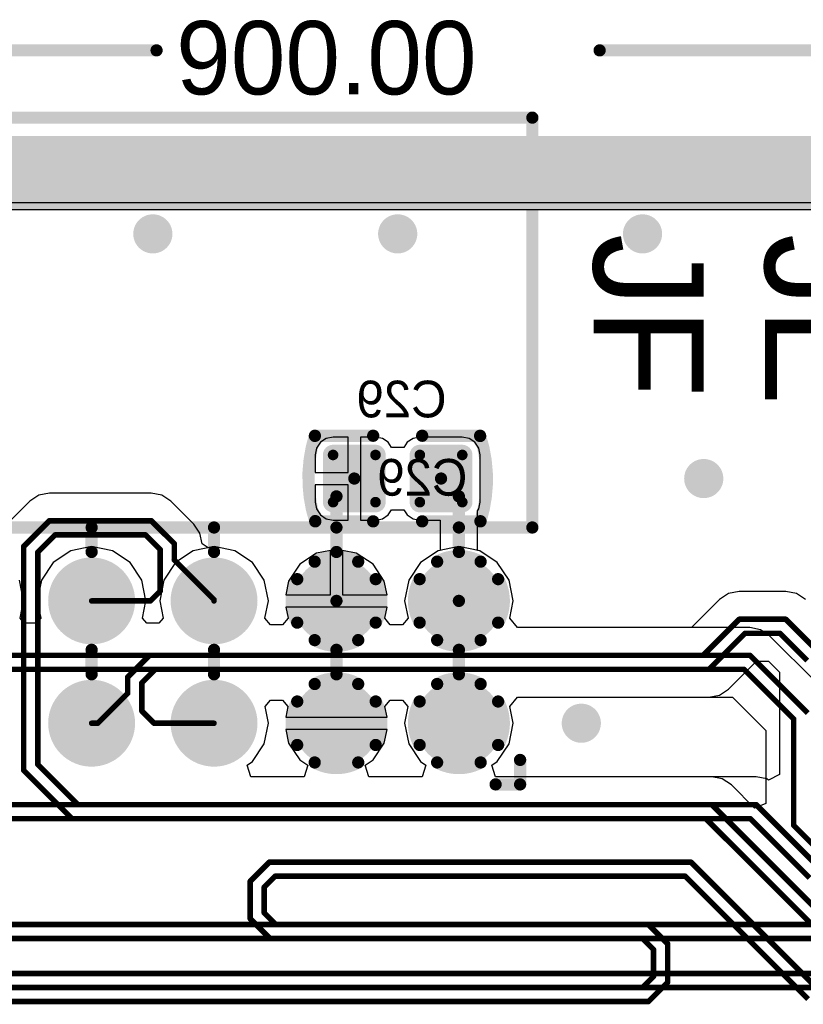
# Model space of a CAD drawing. Header units: millimetres. Extents: x 1.4 to 10.4, y 0 to 10.9.
# Tile 95 of 177: x 5.941 to 6.581, y 5.445 to 6.25. Entities that reach past the tile are written whole.
import ezdxf

# ---------------------------------------------------------------- set-up
doc = ezdxf.new("R2010")
doc.units = ezdxf.units.MM
doc.header["$MEASUREMENT"] = 0
for name, color, linetype in [('BottomLayer', 5, 'Continuous'), ('BottomOverlay', 54, 'Continuous'), ('BottomPaste', 16, 'Continuous'), ('BottomSolder', 6, 'Continuous'), ('DrillDrawing', 1, 'Continuous'), ('DrillGuide', 244, 'Continuous'), ('InternalPlane1', 76, 'Continuous'), ('InternalPlane2', 16, 'Continuous'), ('KeepOutLayer', 6, 'Continuous'), ('Mechanical1', 6, 'Continuous'), ('Mechanical2', 216, 'Continuous'), ('Mechanical32', 56, 'Continuous'), ('MultiLayer', 9, 'Continuous'), ('TopLayer', 1, 'Continuous'), ('TopOverlay', 2, 'Continuous'), ('TopSolder', 216, 'Continuous')]:
    doc.layers.add(name, color=color, linetype=linetype)

msp = doc.modelspace()

# ---------------------------------------------------------------- linework, layer by layer
at = {"layer": 'BottomLayer'}
for p, q in [((3.47582, 6.10059), (9.97559, 6.10059)), ((6.19165, 5.90779), (6.18691, 5.90462)), ((6.19724, 5.9089), (6.19165, 5.90779)), ((6.20957, 5.9089), (6.19724, 5.9089)), ((6.20957, 5.88), (6.20957, 5.9089)), ((6.23189, 5.9089), (6.21957, 5.9089)), ((6.21957, 5.9089), (6.21957, 5.875)), ((6.23748, 5.90779), (6.23189, 5.9089)), ((6.24222, 5.90462), (6.23748, 5.90779)), ((6.26252, 5.90779), (6.25778, 5.90462)), ((6.26811, 5.9089), (6.26252, 5.90779)), ((6.30276, 5.9089), (6.26811, 5.9089)), ((6.30835, 5.90779), (6.30276, 5.9089)), ((6.31309, 5.90462), (6.30835, 5.90779)), ((6.18374, 5.89988), (6.18263, 5.89429)), ((6.18691, 5.90462), (6.18374, 5.89988)), ((6.245, 5.90047), (6.24222, 5.90462)), ((6.255, 5.90047), (6.245, 5.90047)), ((6.25778, 5.90462), (6.255, 5.90047)), ((6.31626, 5.89988), (6.31309, 5.90462)), ((6.31737, 5.89429), (6.31626, 5.89988)), ((6.18263, 5.89429), (6.18263, 5.88)), ((6.31737, 5.85571), (6.31737, 5.89429)), ((6.18263, 5.88), (6.20957, 5.88)), ((6.20957, 5.87), (6.18263, 5.87)), ((6.18263, 5.87), (6.18263, 5.85571)), ((6.20957, 5.8411), (6.20957, 5.87)), ((6.21957, 5.875), (6.21957, 5.8411)), ((6.18263, 5.85571), (6.18374, 5.85012)), ((6.31626, 5.85012), (6.31737, 5.85571)), ((6.18374, 5.85012), (6.18691, 5.84538)), ((6.18691, 5.84538), (6.19165, 5.84221)), ((6.23748, 5.84221), (6.24222, 5.84538)), ((6.24222, 5.84538), (6.245, 5.84953)), ((6.245, 5.84953), (6.255, 5.84953)), ((6.255, 5.84953), (6.25778, 5.84538)), ((6.25778, 5.84538), (6.26252, 5.84221)), ((6.31529, 5.84868), (6.31626, 5.85012)), ((6.31529, 5.81631), (6.31529, 5.84868)), ((6.19165, 5.84221), (6.19724, 5.8411)), ((6.19724, 5.8411), (6.20957, 5.8411)), ((6.21957, 5.8411), (6.23189, 5.8411)), ((6.23189, 5.8411), (6.23748, 5.84221)), ((6.26252, 5.84221), (6.26811, 5.8411)), ((6.26811, 5.8411), (6.28471, 5.8411)), ((6.28471, 5.8411), (6.28471, 5.81631)), ((6, 5.81935), (5.98303, 5.81597)), ((6.01697, 5.81597), (6, 5.81935)), ((6.1, 5.81935), (6.08303, 5.81597)), ((6.11697, 5.81597), (6.1, 5.81935)), ((5.98303, 5.81597), (5.96864, 5.80636)), ((6.03136, 5.80636), (6.01697, 5.81597)), ((6.08303, 5.81597), (6.06864, 5.80636)), ((6.13136, 5.80636), (6.11697, 5.81597)), ((6.18381, 5.81409), (6.17008, 5.80492)), ((6.195, 5.81631), (6.18381, 5.81409)), ((6.195, 5.78), (6.195, 5.81631)), ((6.21619, 5.81409), (6.205, 5.81631)), ((6.205, 5.81631), (6.205, 5.78)), ((6.22992, 5.80492), (6.21619, 5.81409)), ((6.28303, 5.81597), (6.26864, 5.80636)), ((6.28471, 5.81631), (6.28303, 5.81597)), ((6.31697, 5.81597), (6.31529, 5.81631)), ((6.33136, 5.80636), (6.31697, 5.81597)), ((5.96864, 5.80636), (5.95903, 5.79197)), ((6.04097, 5.79197), (6.03136, 5.80636)), ((6.06864, 5.80636), (6.05903, 5.79197)), ((6.14097, 5.79197), (6.13136, 5.80636)), ((6.17008, 5.80492), (6.16091, 5.79119)), ((6.23909, 5.79119), (6.22992, 5.80492)), ((6.26864, 5.80636), (6.25903, 5.79197)), ((6.34097, 5.79197), (6.33136, 5.80636)), ((5.94435, 5.775), (5.94097, 5.79197)), ((5.95903, 5.79197), (5.95565, 5.775)), ((6.04435, 5.775), (6.04097, 5.79197)), ((6.05903, 5.79197), (6.05565, 5.775)), ((6.14435, 5.775), (6.14097, 5.79197)), ((6.16091, 5.79119), (6.15869, 5.78)), ((6.24131, 5.78), (6.23909, 5.79119)), ((6.25903, 5.79197), (6.25565, 5.775)), ((6.34435, 5.775), (6.34097, 5.79197)), ((6.15869, 5.78), (6.195, 5.78)), ((6.205, 5.78), (6.24131, 5.78)), ((6.52032, 5.78096), (6.51296, 5.77604)), ((6.529, 5.78269), (6.52032, 5.78096)), ((6.567, 5.78269), (6.529, 5.78269)), ((6.529, 5.78269), (6.529, 5.78269)), ((6.57568, 5.78096), (6.567, 5.78269)), ((6.567, 5.78269), (6.567, 5.78269)), ((6.58304, 5.77604), (6.57568, 5.78096)), ((5.94155, 5.76092), (5.94435, 5.775)), ((5.95565, 5.775), (5.95845, 5.76092)), ((6.04155, 5.76092), (6.04435, 5.775)), ((6.05565, 5.775), (6.05845, 5.76092)), ((6.14155, 5.76092), (6.14435, 5.775)), ((6.25565, 5.775), (6.25845, 5.76092)), ((6.34155, 5.76092), (6.34435, 5.775)), ((6.51296, 5.77604), (6.4901, 5.75319)), ((6.24131, 5.77), (6.15869, 5.77)), ((6.15869, 5.77), (6.16049, 5.76092)), ((6.23951, 5.76092), (6.24131, 5.77)), ((5.945, 5.75671), (5.94155, 5.76092)), ((5.955, 5.75671), (5.945, 5.75671)), ((5.95845, 5.76092), (5.955, 5.75671)), ((6.045, 5.75671), (6.04155, 5.76092)), ((6.055, 5.75671), (6.045, 5.75671)), ((6.05845, 5.76092), (6.055, 5.75671)), ((6.14602, 5.75547), (6.14155, 5.76092)), ((6.15602, 5.75547), (6.14602, 5.75547)), ((6.16049, 5.76092), (6.15602, 5.75547)), ((6.24398, 5.75547), (6.23951, 5.76092)), ((6.25398, 5.75547), (6.24398, 5.75547)), ((6.25845, 5.76092), (6.25398, 5.75547)), ((6.34789, 5.75319), (6.34155, 5.76092)), ((6.4901, 5.75319), (6.34789, 5.75319)), ((6.5203, 5.70296), (6.54316, 5.72581)), ((6.54316, 5.72581), (6.55284, 5.72581)), ((6.55284, 5.72581), (6.56181, 5.71684)), ((6.56181, 5.71684), (6.56181, 5.63314)), ((6.51294, 5.69804), (6.5203, 5.70296)), ((6.14165, 5.68858), (6.14602, 5.69391)), ((6.14602, 5.69391), (6.15602, 5.69391)), ((6.15602, 5.69391), (6.16039, 5.68858)), ((6.23961, 5.68858), (6.24398, 5.69391)), ((6.24398, 5.69391), (6.25398, 5.69391)), ((6.25398, 5.69391), (6.25835, 5.68858)), ((6.34165, 5.68858), (6.34799, 5.69631)), ((6.34799, 5.69631), (6.50426, 5.69631)), ((6.50426, 5.69631), (6.51294, 5.69804)), ((6.50426, 5.69631), (6.50426, 5.69631)), ((6.14435, 5.675), (6.14165, 5.68858)), ((6.16039, 5.68858), (6.15869, 5.68)), ((6.24131, 5.68), (6.23961, 5.68858)), ((6.25835, 5.68858), (6.25565, 5.675)), ((6.34435, 5.675), (6.34165, 5.68858)), ((6.14097, 5.65803), (6.14435, 5.675)), ((6.15869, 5.68), (6.24131, 5.68)), ((6.25565, 5.675), (6.25903, 5.65803)), ((6.34097, 5.65803), (6.34435, 5.675)), ((6.24131, 5.67), (6.15869, 5.67)), ((6.15869, 5.67), (6.16091, 5.65881)), ((6.23909, 5.65881), (6.24131, 5.67)), ((6.13136, 5.64364), (6.14097, 5.65803)), ((6.16091, 5.65881), (6.17008, 5.64508)), ((6.22992, 5.64508), (6.23909, 5.65881)), ((6.25903, 5.65803), (6.26864, 5.64364)), ((6.33136, 5.64364), (6.34097, 5.65803)), ((6.12704, 5.64076), (6.13136, 5.64364)), ((6.17008, 5.64508), (6.17656, 5.64076)), ((6.22344, 5.64076), (6.22992, 5.64508)), ((6.26864, 5.64364), (6.27296, 5.64076)), ((6.32704, 5.64076), (6.33136, 5.64364)), ((6.12994, 5.63119), (6.12704, 5.64076)), ((6.17656, 5.64076), (6.17366, 5.63119)), ((6.22634, 5.63119), (6.22344, 5.64076)), ((6.27296, 5.64076), (6.27006, 5.63119)), ((6.32994, 5.63119), (6.32704, 5.64076)), ((6.17366, 5.63119), (6.12994, 5.63119)), ((6.27006, 5.63119), (6.22634, 5.63119)), ((6.54276, 5.63119), (6.32994, 5.63119)), ((6.55144, 5.62946), (6.54276, 5.63119)), ((6.54276, 5.63119), (6.54276, 5.63119)), ((6.55299, 5.62842), (6.55144, 5.62946)), ((6.56181, 5.63314), (6.55299, 5.62842))]:
    msp.add_line(p, q, dxfattribs=at)
for points, const_width in [([(6.044, 6.075, 1), (6.056, 6.075, 1)], 0.012), ([(6.244, 6.075, 1), (6.256, 6.075, 1)], 0.012), ([(6.444, 6.075, 1), (6.456, 6.075, 1)], 0.012), ([(6.19508, 5.89429, 1), (6.19941, 5.89429, 1)], 0.00433), ([(6.22972, 5.89429, 1), (6.23405, 5.89429, 1)], 0.00433), ([(6.26594, 5.89429, 1), (6.27028, 5.89429, 1)], 0.00433), ([(6.30059, 5.89429, 1), (6.30492, 5.89429, 1)], 0.00433), ([(6.494, 5.875, 1), (6.506, 5.875, 1)], 0.012), ([(6.21207, 5.875, 1), (6.21707, 5.875, 1)], 0.005), ([(6.28293, 5.875, 1), (6.28793, 5.875, 1)], 0.005), ([(6.19508, 5.85571, 1), (6.19941, 5.85571, 1)], 0.00433), ([(6.1975, 5.86043, 1), (6.2025, 5.86043, 1)], 0.005), ([(6.1975, 5.86043, 1), (6.2025, 5.86043, 1)], 0.005), ([(6.22972, 5.85571, 1), (6.23405, 5.85571, 1)], 0.00433), ([(6.26594, 5.85571, 1), (6.27028, 5.85571, 1)], 0.00433), ([(6.2975, 5.86043, 1), (6.3025, 5.86043, 1)], 0.005), ([(6.2975, 5.86043, 1), (6.3025, 5.86043, 1)], 0.005), ([(6.30059, 5.85571, 1), (6.30492, 5.85571, 1)], 0.00433), ([(5.98425, 5.775, 1), (6.01575, 5.775, 1)], 0.0315), ([(6.08425, 5.775, 1), (6.11575, 5.775, 1)], 0.0315), ([(6.18425, 5.775, 1), (6.21575, 5.775, 1)], 0.0315), ([(6.28425, 5.775, 1), (6.31575, 5.775, 1)], 0.0315), ([(6.1975, 5.775, 1), (6.2025, 5.775, 1)], 0.005), ([(6.2975, 5.775, 1), (6.3025, 5.775, 1)], 0.005), ([(6.52787, 5.76, 1), (6.53012, 5.76, 1)], 0.00225), ([(6.52787, 5.76, 1), (6.53012, 5.76, 1)], 0.00225), ([(6.56588, 5.76, 1), (6.56813, 5.76, 1)], 0.00225), ([(6.56588, 5.76, 1), (6.56813, 5.76, 1)], 0.00225), ([(6.53264, 5.7485, 1), (6.53489, 5.7485, 1)], 0.00225), ([(6.53264, 5.7485, 1), (6.53489, 5.7485, 1)], 0.00225), ([(6.56111, 5.7485, 1), (6.56336, 5.7485, 1)], 0.00225), ([(6.56111, 5.7485, 1), (6.56336, 5.7485, 1)], 0.00225), ([(6.49838, 5.7305, 1), (6.50063, 5.7305, 1)], 0.00225), ([(6.49838, 5.7305, 1), (6.50063, 5.7305, 1)], 0.00225), ([(6.50314, 5.719, 1), (6.50539, 5.719, 1)], 0.00225), ([(6.50314, 5.719, 1), (6.50539, 5.719, 1)], 0.00225), ([(5.98425, 5.675, 1), (6.01575, 5.675, 1)], 0.0315), ([(6.08425, 5.675, 1), (6.11575, 5.675, 1)], 0.0315), ([(6.18425, 5.675, 1), (6.21575, 5.675, 1)], 0.0315), ([(6.28425, 5.675, 1), (6.31575, 5.675, 1)], 0.0315), ([(6.394, 5.675, 1), (6.406, 5.675, 1)], 0.012), ([(6.54164, 5.6085, 1), (6.54389, 5.6085, 1)], 0.00225), ([(6.54164, 5.6085, 1), (6.54389, 5.6085, 1)], 0.00225), ([(6.53688, 5.597, 1), (6.53913, 5.597, 1)], 0.00225), ([(6.53688, 5.597, 1), (6.53913, 5.597, 1)], 0.00225)]:
    msp.add_lwpolyline(points, format="xyb", close=True, dxfattribs=dict(at, const_width=const_width))
for points, const_width in [([(6.2, 5.86043), (6.21457, 5.875)], 0.01), ([(6.28543, 5.875), (6.3, 5.86043)], 0.01), ([(6.2, 5.775), (6.2, 5.86043)], 0.01), ([(6.3, 5.775), (6.3, 5.86043)], 0.01), ([(6.4995, 5.7305), (6.529, 5.76)], 0.0045), ([(6.529, 5.76), (6.567, 5.76)], 0.0045), ([(6.567, 5.76), (6.596, 5.731)], 0.0045), ([(6.50426, 5.719), (6.53376, 5.7485)], 0.0045), ([(6.53376, 5.7485), (6.56224, 5.7485)], 0.0045), ([(6.56224, 5.7485), (6.5845, 5.72624)], 0.0045), ([(5.84824, 5.7305), (6.4995, 5.7305)], 0.0045), ([(5.853, 5.719), (6.50426, 5.719)], 0.0045), ([(5.8815, 5.6085), (6.54276, 5.6085)], 0.0045), ([(6.54276, 5.6085), (6.59126, 5.56)], 0.0045), ([(5.88626, 5.597), (6.538, 5.597)], 0.0045), ([(6.538, 5.597), (6.5865, 5.5485)], 0.0045), ([(5.38376, 5.5105), (6.85076, 5.5105)], 0.0045), ([(5.379, 5.499), (6.846, 5.499)], 0.0045), ([(5.22176, 5.4705), (6.8195, 5.4705)], 0.0045), ([(5.217, 5.459), (6.81474, 5.459)], 0.0045)]:
    msp.add_lwpolyline(points, dxfattribs=dict(at, const_width=const_width))
for points in [[(6.23622, 5.89429), (6.19291, 5.89429), (6.23622, 5.85571), (6.19291, 5.85571)], [(6.23189, 5.89862), (6.19724, 5.89862), (6.23189, 5.85138), (6.19724, 5.85138)], [(6.30709, 5.89429), (6.26378, 5.89429), (6.30709, 5.85571), (6.26378, 5.85571)], [(6.30276, 5.89862), (6.26811, 5.89862), (6.30276, 5.85138), (6.26811, 5.85138)]]:
    msp.add_solid(points, dxfattribs=at)
at = {"layer": 'BottomOverlay', "const_width": 0.01}
for points in [[(6.18267, 5.84024, -0.154963), (6.18239, 5.90985)], [(6.31733, 5.90976, -0.154963), (6.3176, 5.84015)]]:
    msp.add_lwpolyline(points, format="xyb", dxfattribs=at)
for points in [[(6.18239, 5.91), (6.23, 5.91)], [(6.27, 5.91), (6.31733, 5.91)], [(6.18267, 5.84), (6.23, 5.84)], [(6.27, 5.84), (6.3176, 5.84)]]:
    msp.add_lwpolyline(points, dxfattribs=at)
at = {"layer": 'BottomOverlay', "const_width": 0.005}
for points in [[(6.17989, 5.91, 1), (6.18489, 5.91, 1)], [(6.17989, 5.90985, 1), (6.18489, 5.90985, 1)], [(6.2275, 5.91, 1), (6.2325, 5.91, 1)], [(6.2675, 5.91, 1), (6.2725, 5.91, 1)], [(6.31483, 5.91, 1), (6.31983, 5.91, 1)], [(6.31483, 5.90976, 1), (6.31983, 5.90976, 1)], [(6.18017, 5.84024, 1), (6.18517, 5.84024, 1)], [(6.18017, 5.84, 1), (6.18517, 5.84, 1)], [(6.2275, 5.84, 1), (6.2325, 5.84, 1)], [(6.2675, 5.84, 1), (6.2725, 5.84, 1)], [(6.3151, 5.84015, 1), (6.3201, 5.84015, 1)], [(6.3151, 5.84, 1), (6.3201, 5.84, 1)]]:
    msp.add_lwpolyline(points, format="xyb", close=True, dxfattribs=at)
at = {"layer": 'BottomPaste', "const_width": 0.00433}
for points in [[(6.19508, 5.89429, 1), (6.19941, 5.89429, 1)], [(6.22972, 5.89429, 1), (6.23405, 5.89429, 1)], [(6.26594, 5.89429, 1), (6.27028, 5.89429, 1)], [(6.30059, 5.89429, 1), (6.30492, 5.89429, 1)], [(6.19508, 5.85571, 1), (6.19941, 5.85571, 1)], [(6.22972, 5.85571, 1), (6.23405, 5.85571, 1)], [(6.26594, 5.85571, 1), (6.27028, 5.85571, 1)], [(6.30059, 5.85571, 1), (6.30492, 5.85571, 1)]]:
    msp.add_lwpolyline(points, format="xyb", close=True, dxfattribs=at)
at = {"layer": 'BottomPaste'}
for points in [[(6.23622, 5.89429), (6.19291, 5.89429), (6.23622, 5.85571), (6.19291, 5.85571)], [(6.23189, 5.89862), (6.19724, 5.89862), (6.23189, 5.85138), (6.19724, 5.85138)], [(6.30709, 5.89429), (6.26378, 5.89429), (6.30709, 5.85571), (6.26378, 5.85571)], [(6.30276, 5.89862), (6.26811, 5.89862), (6.30276, 5.85138), (6.26811, 5.85138)]]:
    msp.add_solid(points, dxfattribs=at)
at = {"layer": 'BottomSolder'}
for points, const_width in [([(6.19308, 5.89429, 1), (6.20141, 5.89429, 1)], 0.00833), ([(6.22772, 5.89429, 1), (6.23605, 5.89429, 1)], 0.00833), ([(6.26394, 5.89429, 1), (6.27228, 5.89429, 1)], 0.00833), ([(6.29859, 5.89429, 1), (6.30692, 5.89429, 1)], 0.00833), ([(6.19308, 5.85571, 1), (6.20141, 5.85571, 1)], 0.00833), ([(6.22772, 5.85571, 1), (6.23605, 5.85571, 1)], 0.00833), ([(6.26394, 5.85571, 1), (6.27228, 5.85571, 1)], 0.00833), ([(6.29859, 5.85571, 1), (6.30692, 5.85571, 1)], 0.00833), ([(5.98225, 5.775, 1), (6.01775, 5.775, 1)], 0.0355), ([(6.08225, 5.775, 1), (6.11775, 5.775, 1)], 0.0355), ([(6.18225, 5.775, 1), (6.21775, 5.775, 1)], 0.0355), ([(6.28225, 5.775, 1), (6.31775, 5.775, 1)], 0.0355), ([(5.98225, 5.675, 1), (6.01775, 5.675, 1)], 0.0355), ([(6.08225, 5.675, 1), (6.11775, 5.675, 1)], 0.0355), ([(6.18225, 5.675, 1), (6.21775, 5.675, 1)], 0.0355), ([(6.28225, 5.675, 1), (6.31775, 5.675, 1)], 0.0355)]:
    msp.add_lwpolyline(points, format="xyb", close=True, dxfattribs=dict(at, const_width=const_width))
for points in [[(6.23189, 5.90262), (6.19724, 5.90262), (6.23189, 5.84738), (6.19724, 5.84738)], [(6.30276, 5.90262), (6.26811, 5.90262), (6.30276, 5.84738), (6.26811, 5.84738)], [(6.24022, 5.89429), (6.18891, 5.89429), (6.24022, 5.85571), (6.18891, 5.85571)], [(6.31109, 5.89429), (6.25978, 5.89429), (6.31109, 5.85571), (6.25978, 5.85571)]]:
    msp.add_solid(points, dxfattribs=at)
at = {"layer": 'DrillDrawing', "const_width": 0.006}
for points in [[(6.047, 6.075, 1), (6.053, 6.075, 1)], [(6.247, 6.075, 1), (6.253, 6.075, 1)], [(6.447, 6.075, 1), (6.453, 6.075, 1)], [(6.497, 5.875, 1), (6.503, 5.875, 1)], [(6.397, 5.675, 1), (6.403, 5.675, 1)]]:
    msp.add_lwpolyline(points, format="xyb", close=True, dxfattribs=at)
at = {"layer": 'DrillGuide', "const_width": 0.006}
for points in [[(6.047, 6.075, 1), (6.053, 6.075, 1)], [(6.247, 6.075, 1), (6.253, 6.075, 1)], [(6.447, 6.075, 1), (6.453, 6.075, 1)], [(6.497, 5.875, 1), (6.503, 5.875, 1)], [(6.397, 5.675, 1), (6.403, 5.675, 1)]]:
    msp.add_lwpolyline(points, format="xyb", close=True, dxfattribs=at)
at = {"layer": 'InternalPlane1'}
msp.add_line((3.4751, 6.09491), (9.96991, 6.09491), dxfattribs=at)
at = {"layer": 'InternalPlane1', "const_width": 0.06}
msp.add_lwpolyline([(3, 6.125), (10, 6.125)], dxfattribs=at)
at = {"layer": 'InternalPlane1', "const_width": 0.01}
for points in [[(6.18223, 5.80706, -0.258618), (6.21777, 5.80706)], [(6.16794, 5.75723, -0.258618), (6.16794, 5.79277)], [(6.23206, 5.79277, -0.258618), (6.23206, 5.75723)], [(6.21777, 5.74294, -0.258618), (6.18223, 5.74294)], [(6.18223, 5.70706, -0.258618), (6.21777, 5.70706)], [(6.16794, 5.65723, -0.258618), (6.16794, 5.69277)], [(6.23206, 5.69277, -0.258618), (6.23206, 5.65723)], [(6.21777, 5.64294, -0.258618), (6.18223, 5.64294)]]:
    msp.add_lwpolyline(points, format="xyb", dxfattribs=at)
at = {"layer": 'InternalPlane1'}
for points, const_width in [([(6.17973, 5.80706, 1), (6.18473, 5.80706, 1)], 0.005), ([(6.21527, 5.80706, 1), (6.22027, 5.80706, 1)], 0.005), ([(5.98417, 5.775, 1), (6.01583, 5.775, 1)], 0.03165), ([(6.08417, 5.775, 1), (6.11583, 5.775, 1)], 0.03165), ([(6.28417, 5.775, 1), (6.31583, 5.775, 1)], 0.03165), ([(6.16544, 5.79277, 1), (6.17044, 5.79277, 1)], 0.005), ([(6.22956, 5.79277, 1), (6.23456, 5.79277, 1)], 0.005), ([(6.16544, 5.75723, 1), (6.17044, 5.75723, 1)], 0.005), ([(6.22956, 5.75723, 1), (6.23456, 5.75723, 1)], 0.005), ([(6.17973, 5.74294, 1), (6.18473, 5.74294, 1)], 0.005), ([(6.21527, 5.74294, 1), (6.22027, 5.74294, 1)], 0.005), ([(5.98417, 5.675, 1), (6.01583, 5.675, 1)], 0.03165), ([(6.08417, 5.675, 1), (6.11583, 5.675, 1)], 0.03165), ([(6.17973, 5.70706, 1), (6.18473, 5.70706, 1)], 0.005), ([(6.21527, 5.70706, 1), (6.22027, 5.70706, 1)], 0.005), ([(6.28417, 5.675, 1), (6.31583, 5.675, 1)], 0.03165), ([(6.16544, 5.69277, 1), (6.17044, 5.69277, 1)], 0.005), ([(6.22956, 5.69277, 1), (6.23456, 5.69277, 1)], 0.005), ([(6.16544, 5.65723, 1), (6.17044, 5.65723, 1)], 0.005), ([(6.22956, 5.65723, 1), (6.23456, 5.65723, 1)], 0.005), ([(6.17973, 5.64294, 1), (6.18473, 5.64294, 1)], 0.005), ([(6.21527, 5.64294, 1), (6.22027, 5.64294, 1)], 0.005)]:
    msp.add_lwpolyline(points, format="xyb", close=True, dxfattribs=dict(at, const_width=const_width))
at = {"layer": 'InternalPlane2'}
msp.add_line((3.4751, 6.09491), (9.96991, 6.09491), dxfattribs=at)
at = {"layer": 'InternalPlane2', "const_width": 0.06}
msp.add_lwpolyline([(3, 6.125), (10, 6.125)], dxfattribs=at)
at = {"layer": 'InternalPlane2'}
for points, const_width in [([(6.042, 6.075, 1), (6.058, 6.075, 1)], 0.016), ([(6.242, 6.075, 1), (6.258, 6.075, 1)], 0.016), ([(6.442, 6.075, 1), (6.458, 6.075, 1)], 0.016), ([(6.492, 5.875, 1), (6.508, 5.875, 1)], 0.016), ([(6.27973, 5.80706, 1), (6.28473, 5.80706, 1)], 0.005), ([(6.31527, 5.80706, 1), (6.32027, 5.80706, 1)], 0.005), ([(5.98417, 5.775, 1), (6.01583, 5.775, 1)], 0.03165), ([(6.08417, 5.775, 1), (6.11583, 5.775, 1)], 0.03165), ([(6.18417, 5.775, 1), (6.21583, 5.775, 1)], 0.03165), ([(6.26544, 5.79277, 1), (6.27044, 5.79277, 1)], 0.005), ([(6.32956, 5.79277, 1), (6.33456, 5.79277, 1)], 0.005), ([(6.26544, 5.75723, 1), (6.27044, 5.75723, 1)], 0.005), ([(6.32956, 5.75723, 1), (6.33456, 5.75723, 1)], 0.005), ([(6.27973, 5.74294, 1), (6.28473, 5.74294, 1)], 0.005), ([(6.31527, 5.74294, 1), (6.32027, 5.74294, 1)], 0.005), ([(5.98417, 5.675, 1), (6.01583, 5.675, 1)], 0.03165), ([(6.08417, 5.675, 1), (6.11583, 5.675, 1)], 0.03165), ([(6.18417, 5.675, 1), (6.21583, 5.675, 1)], 0.03165), ([(6.27973, 5.70706, 1), (6.28473, 5.70706, 1)], 0.005), ([(6.31527, 5.70706, 1), (6.32027, 5.70706, 1)], 0.005), ([(6.26544, 5.69277, 1), (6.27044, 5.69277, 1)], 0.005), ([(6.32956, 5.69277, 1), (6.33456, 5.69277, 1)], 0.005), ([(6.392, 5.675, 1), (6.408, 5.675, 1)], 0.016), ([(6.26544, 5.65723, 1), (6.27044, 5.65723, 1)], 0.005), ([(6.32956, 5.65723, 1), (6.33456, 5.65723, 1)], 0.005), ([(6.27973, 5.64294, 1), (6.28473, 5.64294, 1)], 0.005), ([(6.31527, 5.64294, 1), (6.32027, 5.64294, 1)], 0.005)]:
    msp.add_lwpolyline(points, format="xyb", close=True, dxfattribs=dict(at, const_width=const_width))
at = {"layer": 'InternalPlane2', "const_width": 0.01}
for points in [[(6.28223, 5.80706, -0.258618), (6.31777, 5.80706)], [(6.26794, 5.75723, -0.258618), (6.26794, 5.79277)], [(6.33206, 5.79277, -0.258618), (6.33206, 5.75723)], [(6.31777, 5.74294, -0.258618), (6.28223, 5.74294)], [(6.28223, 5.70706, -0.258618), (6.31777, 5.70706)], [(6.26794, 5.65723, -0.258618), (6.26794, 5.69277)], [(6.33206, 5.69277, -0.258618), (6.33206, 5.65723)], [(6.31777, 5.64294, -0.258618), (6.28223, 5.64294)]]:
    msp.add_lwpolyline(points, format="xyb", dxfattribs=at)
at = {"layer": 'KeepOutLayer', "const_width": 0.00787}
msp.add_lwpolyline([(3, 6.125), (10, 6.125)], dxfattribs=at)
at = {"layer": 'Mechanical1', "const_width": 0.00819}
msp.add_lwpolyline([(3, 6.125), (10, 6.125)], dxfattribs=at)
at = {"layer": 'Mechanical2'}
for points, const_width in [([(5.8, 6.225), (6.05305, 6.225)], 0.01), ([(6.41495, 6.225), (6.7, 6.225)], 0.01), ([(3, 6.125), (10, 6.125)], 0.00819)]:
    msp.add_lwpolyline(points, dxfattribs=dict(at, const_width=const_width))
at = {"layer": 'Mechanical2', "const_width": 0.005}
for points in [[(6.05055, 6.225, 1), (6.05555, 6.225, 1)], [(6.41245, 6.225, 1), (6.41745, 6.225, 1)]]:
    msp.add_lwpolyline(points, format="xyb", close=True, dxfattribs=at)
at = {"layer": 'MultiLayer', "const_width": 0.012}
for points in [[(6.044, 6.075, 1), (6.056, 6.075, 1)], [(6.244, 6.075, 1), (6.256, 6.075, 1)], [(6.444, 6.075, 1), (6.456, 6.075, 1)], [(6.494, 5.875, 1), (6.506, 5.875, 1)], [(6.394, 5.675, 1), (6.406, 5.675, 1)]]:
    msp.add_lwpolyline(points, format="xyb", close=True, dxfattribs=at)
at = {"layer": 'TopLayer'}
for p, q in [((3.47582, 6.10059), (9.807, 6.10059)), ((5.95682, 5.86146), (5.94946, 5.85654)), ((5.9655, 5.86319), (5.95682, 5.86146)), ((6.04876, 5.86319), (5.9655, 5.86319)), ((5.9655, 5.86319), (5.9655, 5.86319)), ((6.05744, 5.86146), (6.04876, 5.86319)), ((6.04876, 5.86319), (6.04876, 5.86319)), ((6.0648, 5.85654), (6.05744, 5.86146)), ((5.94946, 5.85654), (5.92846, 5.83554)), ((5.94946, 5.85654), (5.94946, 5.85654)), ((6.08354, 5.83781), (6.0648, 5.85654)), ((6.08354, 5.8378), (6.08354, 5.83781)), ((6.08846, 5.83044), (6.08354, 5.8378)), ((6.09019, 5.82176), (6.08846, 5.83044)), ((6.09522, 5.8184), (6.09019, 5.82176)), ((6.09019, 5.82176), (6.09019, 5.82176)), ((6.09019, 5.82176), (6.09019, 5.82176)), ((6.09019, 5.82176), (6.09019, 5.82176)), ((6.09019, 5.82176), (6.09019, 5.82176)), ((6.09019, 5.82176), (6.09019, 5.82176)), ((6.09019, 5.82176), (6.09019, 5.82176)), ((6.09019, 5.82176), (6.09019, 5.82176)), ((6.09019, 5.82176), (6.09019, 5.82176)), ((6.1, 5.81935), (6.09522, 5.8184)), ((6.11697, 5.81597), (6.1, 5.81935)), ((6.3, 5.81935), (6.28303, 5.81597)), ((6.31697, 5.81597), (6.3, 5.81935)), ((6.13136, 5.80636), (6.11697, 5.81597)), ((6.18381, 5.81409), (6.17008, 5.80492)), ((6.195, 5.81631), (6.18381, 5.81409)), ((6.195, 5.78), (6.195, 5.81631)), ((6.21619, 5.81409), (6.205, 5.81631)), ((6.205, 5.81631), (6.205, 5.78)), ((6.22992, 5.80492), (6.21619, 5.81409)), ((6.28303, 5.81597), (6.26864, 5.80636)), ((6.33136, 5.80636), (6.31697, 5.81597)), ((6.14097, 5.79197), (6.13136, 5.80636)), ((6.17008, 5.80492), (6.16091, 5.79119)), ((6.23909, 5.79119), (6.22992, 5.80492)), ((6.26864, 5.80636), (6.25903, 5.79197)), ((6.34097, 5.79197), (6.33136, 5.80636)), ((6.14435, 5.775), (6.14097, 5.79197)), ((6.16091, 5.79119), (6.15869, 5.78)), ((6.24131, 5.78), (6.23909, 5.79119)), ((6.25903, 5.79197), (6.25565, 5.775)), ((6.34435, 5.775), (6.34097, 5.79197)), ((6.15869, 5.78), (6.195, 5.78)), ((6.205, 5.78), (6.24131, 5.78)), ((6.14155, 5.76092), (6.14435, 5.775)), ((6.25565, 5.775), (6.25845, 5.76092)), ((6.34155, 5.76092), (6.34435, 5.775)), ((6.24131, 5.77), (6.15869, 5.77)), ((6.15869, 5.77), (6.16049, 5.76092)), ((6.23951, 5.76092), (6.24131, 5.77)), ((6.14602, 5.75547), (6.14155, 5.76092)), ((6.15602, 5.75547), (6.14602, 5.75547)), ((6.16049, 5.76092), (6.15602, 5.75547)), ((6.24398, 5.75547), (6.23951, 5.76092)), ((6.25398, 5.75547), (6.24398, 5.75547)), ((6.25845, 5.76092), (6.25398, 5.75547)), ((6.34789, 5.75319), (6.34155, 5.76092)), ((6.53776, 5.75319), (6.34789, 5.75319)), ((6.54644, 5.75146), (6.53776, 5.75319)), ((6.53776, 5.75319), (6.53776, 5.75319)), ((6.5538, 5.74654), (6.54644, 5.75146)), ((6.59208, 5.70827), (6.5538, 5.74654)), ((6.14165, 5.68858), (6.14602, 5.69391)), ((6.14602, 5.69391), (6.15602, 5.69391)), ((6.15602, 5.69391), (6.16039, 5.68858)), ((6.23961, 5.68858), (6.24398, 5.69391)), ((6.24398, 5.69391), (6.25398, 5.69391)), ((6.25398, 5.69391), (6.25835, 5.68858)), ((6.34165, 5.68858), (6.34799, 5.69631)), ((6.34799, 5.69631), (6.5236, 5.69631)), ((6.5236, 5.69631), (6.55081, 5.6691)), ((6.14435, 5.675), (6.14165, 5.68858)), ((6.16039, 5.68858), (6.15869, 5.68)), ((6.24131, 5.68), (6.23961, 5.68858)), ((6.25835, 5.68858), (6.25565, 5.675)), ((6.34435, 5.675), (6.34165, 5.68858)), ((6.14097, 5.65803), (6.14435, 5.675)), ((6.15869, 5.68), (6.24131, 5.68)), ((6.25565, 5.675), (6.25903, 5.65803)), ((6.34097, 5.65803), (6.34435, 5.675)), ((6.24131, 5.67), (6.15869, 5.67)), ((6.15869, 5.67), (6.16091, 5.65881)), ((6.23909, 5.65881), (6.24131, 5.67)), ((6.55081, 5.6691), (6.55081, 5.60933)), ((6.13136, 5.64364), (6.14097, 5.65803)), ((6.16091, 5.65881), (6.17008, 5.64508)), ((6.22992, 5.64508), (6.23909, 5.65881)), ((6.25903, 5.65803), (6.26864, 5.64364)), ((6.33136, 5.64364), (6.34097, 5.65803)), ((6.12704, 5.64076), (6.13136, 5.64364)), ((6.17008, 5.64508), (6.17656, 5.64076)), ((6.22344, 5.64076), (6.22992, 5.64508)), ((6.26864, 5.64364), (6.27296, 5.64076)), ((6.32704, 5.64076), (6.33136, 5.64364)), ((6.12994, 5.63119), (6.12704, 5.64076)), ((6.17656, 5.64076), (6.17366, 5.63119)), ((6.22634, 5.63119), (6.22344, 5.64076)), ((6.27296, 5.64076), (6.27006, 5.63119)), ((6.32994, 5.63119), (6.32704, 5.64076)), ((6.17366, 5.63119), (6.12994, 5.63119)), ((6.27006, 5.63119), (6.22634, 5.63119)), ((6.5065, 5.63119), (6.32994, 5.63119)), ((6.51518, 5.62946), (6.5065, 5.63119)), ((6.5065, 5.63119), (6.5065, 5.63119)), ((6.52254, 5.62454), (6.51518, 5.62946)), ((6.54158, 5.60551), (6.52254, 5.62454)), ((6.55081, 5.60933), (6.54158, 5.60551))]:
    msp.add_line(p, q, dxfattribs=at)
for points, const_width in [([(6.044, 6.075, 1), (6.056, 6.075, 1)], 0.012), ([(6.244, 6.075, 1), (6.256, 6.075, 1)], 0.012), ([(6.444, 6.075, 1), (6.456, 6.075, 1)], 0.012), ([(6.494, 5.875, 1), (6.506, 5.875, 1)], 0.012), ([(5.96438, 5.8405, 1), (5.96662, 5.8405, 1)], 0.00225), ([(5.96438, 5.8405, 1), (5.96662, 5.8405, 1)], 0.00225), ([(6.04764, 5.8405, 1), (6.04989, 5.8405, 1)], 0.00225), ([(6.04764, 5.8405, 1), (6.04989, 5.8405, 1)], 0.00225), ([(5.96914, 5.829, 1), (5.97139, 5.829, 1)], 0.00225), ([(5.96914, 5.829, 1), (5.97139, 5.829, 1)], 0.00225), ([(6.04288, 5.829, 1), (6.04512, 5.829, 1)], 0.00225), ([(6.04288, 5.829, 1), (6.04512, 5.829, 1)], 0.00225), ([(5.94337, 5.8195, 1), (5.94562, 5.8195, 1)], 0.00225), ([(5.94337, 5.8195, 1), (5.94562, 5.8195, 1)], 0.00225), ([(6.05488, 5.817, 1), (6.05713, 5.817, 1)], 0.00225), ([(6.05488, 5.817, 1), (6.05713, 5.817, 1)], 0.00225), ([(6.06637, 5.82176, 1), (6.06862, 5.82176, 1)], 0.00225), ([(6.06637, 5.82176, 1), (6.06862, 5.82176, 1)], 0.00225), ([(5.95488, 5.81474, 1), (5.95712, 5.81474, 1)], 0.00225), ([(5.95488, 5.81474, 1), (5.95712, 5.81474, 1)], 0.00225), ([(5.98425, 5.775, 1), (6.01575, 5.775, 1)], 0.0315), ([(6.06637, 5.8085, 1), (6.06862, 5.8085, 1)], 0.00225), ([(6.06637, 5.8085, 1), (6.06862, 5.8085, 1)], 0.00225), ([(6.08425, 5.775, 1), (6.11575, 5.775, 1)], 0.0315), ([(6.18425, 5.775, 1), (6.21575, 5.775, 1)], 0.0315), ([(6.28425, 5.775, 1), (6.31575, 5.775, 1)], 0.0315), ([(6.05488, 5.783, 1), (6.05713, 5.783, 1)], 0.00225), ([(6.05488, 5.783, 1), (6.05713, 5.783, 1)], 0.00225), ([(5.99887, 5.775, 1), (6.00113, 5.775, 1)], 0.00225), ([(6.04688, 5.775, 1), (6.04913, 5.775, 1)], 0.00225), ([(6.04688, 5.775, 1), (6.04913, 5.775, 1)], 0.00225), ([(6.09887, 5.776, 1), (6.10112, 5.776, 1)], 0.00225), ([(6.09887, 5.776, 1), (6.10112, 5.776, 1)], 0.00225), ([(6.09887, 5.775, 1), (6.10112, 5.775, 1)], 0.00225), ([(6.04611, 5.7305, 1), (6.04836, 5.7305, 1)], 0.00225), ([(6.04611, 5.7305, 1), (6.04836, 5.7305, 1)], 0.00225), ([(6.53664, 5.7305, 1), (6.53889, 5.7305, 1)], 0.00225), ([(6.53664, 5.7305, 1), (6.53889, 5.7305, 1)], 0.00225), ([(6.02837, 5.71276, 1), (6.03062, 5.71276, 1)], 0.00225), ([(6.02837, 5.71276, 1), (6.03062, 5.71276, 1)], 0.00225), ([(6.05087, 5.719, 1), (6.05312, 5.719, 1)], 0.00225), ([(6.05087, 5.719, 1), (6.05312, 5.719, 1)], 0.00225), ([(6.53188, 5.719, 1), (6.53413, 5.719, 1)], 0.00225), ([(6.53188, 5.719, 1), (6.53413, 5.719, 1)], 0.00225), ([(5.98425, 5.675, 1), (6.01575, 5.675, 1)], 0.0315), ([(6.03988, 5.708, 1), (6.04213, 5.708, 1)], 0.00225), ([(6.03988, 5.708, 1), (6.04213, 5.708, 1)], 0.00225), ([(6.08425, 5.675, 1), (6.11575, 5.675, 1)], 0.0315), ([(6.18425, 5.675, 1), (6.21575, 5.675, 1)], 0.0315), ([(6.28425, 5.675, 1), (6.31575, 5.675, 1)], 0.0315), ([(6.02837, 5.6995, 1), (6.03062, 5.6995, 1)], 0.00225), ([(6.02837, 5.6995, 1), (6.03062, 5.6995, 1)], 0.00225), ([(6.03988, 5.685, 1), (6.04213, 5.685, 1)], 0.00225), ([(6.03988, 5.685, 1), (6.04213, 5.685, 1)], 0.00225), ([(6.394, 5.675, 1), (6.406, 5.675, 1)], 0.012), ([(5.99887, 5.675, 1), (6.00113, 5.675, 1)], 0.00225), ([(6.00387, 5.675, 1), (6.00612, 5.675, 1)], 0.00225), ([(6.00387, 5.675, 1), (6.00612, 5.675, 1)], 0.00225), ([(6.04988, 5.675, 1), (6.05213, 5.675, 1)], 0.00225), ([(6.04988, 5.675, 1), (6.05213, 5.675, 1)], 0.00225), ([(6.09887, 5.675, 1), (6.10112, 5.675, 1)], 0.00225), ([(6.57238, 5.6785, 1), (6.57463, 5.6785, 1)], 0.00225), ([(6.57238, 5.6785, 1), (6.57463, 5.6785, 1)], 0.00225), ([(5.95488, 5.64126, 1), (5.95712, 5.64126, 1)], 0.00225), ([(5.95488, 5.64126, 1), (5.95712, 5.64126, 1)], 0.00225), ([(5.94337, 5.6365, 1), (5.94562, 5.6365, 1)], 0.00225), ([(5.94337, 5.6365, 1), (5.94562, 5.6365, 1)], 0.00225), ([(5.98764, 5.6085, 1), (5.98989, 5.6085, 1)], 0.00225), ([(5.98764, 5.6085, 1), (5.98989, 5.6085, 1)], 0.00225), ([(6.50537, 5.6085, 1), (6.50762, 5.6085, 1)], 0.00225), ([(6.50537, 5.6085, 1), (6.50762, 5.6085, 1)], 0.00225), ([(5.98287, 5.597, 1), (5.98513, 5.597, 1)], 0.00225), ([(5.98287, 5.597, 1), (5.98513, 5.597, 1)], 0.00225), ([(6.50061, 5.597, 1), (6.50286, 5.597, 1)], 0.00225), ([(6.50061, 5.597, 1), (6.50286, 5.597, 1)], 0.00225), ([(6.57238, 5.5915, 1), (6.57463, 5.5915, 1)], 0.00225), ([(6.57238, 5.5915, 1), (6.57463, 5.5915, 1)], 0.00225), ([(6.14411, 5.5615, 1), (6.14636, 5.5615, 1)], 0.00225), ([(6.14411, 5.5615, 1), (6.14636, 5.5615, 1)], 0.00225), ([(6.48837, 5.5615, 1), (6.49062, 5.5615, 1)], 0.00225), ([(6.48837, 5.5615, 1), (6.49062, 5.5615, 1)], 0.00225), ([(6.12838, 5.54576, 1), (6.13063, 5.54576, 1)], 0.00225), ([(6.12838, 5.54576, 1), (6.13063, 5.54576, 1)], 0.00225), ([(6.14888, 5.55, 1), (6.15113, 5.55, 1)], 0.00225), ([(6.14888, 5.55, 1), (6.15113, 5.55, 1)], 0.00225), ([(6.48361, 5.55, 1), (6.48586, 5.55, 1)], 0.00225), ([(6.48361, 5.55, 1), (6.48586, 5.55, 1)], 0.00225), ([(6.13987, 5.541, 1), (6.14213, 5.541, 1)], 0.00225), ([(6.13987, 5.541, 1), (6.14213, 5.541, 1)], 0.00225), ([(6.13987, 5.52, 1), (6.14213, 5.52, 1)], 0.00225), ([(6.13987, 5.52, 1), (6.14213, 5.52, 1)], 0.00225), ([(6.12838, 5.51524, 1), (6.13063, 5.51524, 1)], 0.00225), ([(6.12838, 5.51524, 1), (6.13063, 5.51524, 1)], 0.00225), ([(6.14938, 5.5105, 1), (6.15163, 5.5105, 1)], 0.00225), ([(6.14938, 5.5105, 1), (6.15163, 5.5105, 1)], 0.00225), ([(6.45364, 5.5105, 1), (6.45589, 5.5105, 1)], 0.00225), ([(6.45364, 5.5105, 1), (6.45589, 5.5105, 1)], 0.00225), ([(6.14461, 5.499, 1), (6.14686, 5.499, 1)], 0.00225), ([(6.14461, 5.499, 1), (6.14686, 5.499, 1)], 0.00225), ([(6.44888, 5.499, 1), (6.45113, 5.499, 1)], 0.00225), ([(6.44888, 5.499, 1), (6.45113, 5.499, 1)], 0.00225), ([(6.46938, 5.49476, 1), (6.47163, 5.49476, 1)], 0.00225), ([(6.46938, 5.49476, 1), (6.47163, 5.49476, 1)], 0.00225), ([(6.45787, 5.49, 1), (6.46012, 5.49, 1)], 0.00225), ([(6.45787, 5.49, 1), (6.46012, 5.49, 1)], 0.00225), ([(6.45787, 5.468, 1), (6.46012, 5.468, 1)], 0.00225), ([(6.45787, 5.468, 1), (6.46012, 5.468, 1)], 0.00225), ([(6.46938, 5.46324, 1), (6.47163, 5.46324, 1)], 0.00225), ([(6.46938, 5.46324, 1), (6.47163, 5.46324, 1)], 0.00225), ([(6.44888, 5.459, 1), (6.45113, 5.459, 1)], 0.00225), ([(6.44888, 5.459, 1), (6.45113, 5.459, 1)], 0.00225), ([(6.45364, 5.4475, 1), (6.45589, 5.4475, 1)], 0.00225), ([(6.45364, 5.4475, 1), (6.45589, 5.4475, 1)], 0.00225)]:
    msp.add_lwpolyline(points, format="xyb", close=True, dxfattribs=dict(at, const_width=const_width))
at = {"layer": 'TopLayer', "const_width": 0.0045}
for points in [[(5.9445, 5.8195), (5.9655, 5.8405)], [(5.9655, 5.8405), (6.04876, 5.8405)], [(6.04876, 5.8405), (6.0675, 5.82176)], [(5.956, 5.81474), (5.97026, 5.829)], [(5.97026, 5.829), (6.044, 5.829)], [(6.044, 5.829), (6.056, 5.817)], [(5.9445, 5.6365), (5.9445, 5.8195)], [(6.056, 5.783), (6.056, 5.817)], [(6.0675, 5.8085), (6.0675, 5.82176)], [(5.956, 5.64126), (5.956, 5.81474)], [(6.0675, 5.8085), (6.1, 5.776)], [(6.048, 5.775), (6.056, 5.783)], [(6, 5.775), (6.048, 5.775)], [(6.1, 5.775), (6.1, 5.776)], [(6.0295, 5.71276), (6.04724, 5.7305)], [(6.04724, 5.7305), (6.53776, 5.7305)], [(6.53776, 5.7305), (6.585, 5.68326)], [(6.0295, 5.6995), (6.0295, 5.71276)], [(6.041, 5.708), (6.052, 5.719)], [(6.052, 5.719), (6.533, 5.719)], [(6.533, 5.719), (6.5735, 5.6785)], [(6.041, 5.685), (6.041, 5.708)], [(6.005, 5.675), (6.0295, 5.6995)], [(6.041, 5.685), (6.051, 5.675)], [(6, 5.675), (6.005, 5.675)], [(6.051, 5.675), (6.1, 5.675)], [(6.5735, 5.5915), (6.5735, 5.6785)], [(5.956, 5.64126), (5.98876, 5.6085)], [(5.9445, 5.6365), (5.984, 5.597)], [(5.98876, 5.6085), (6.5065, 5.6085)], [(6.5065, 5.6085), (6.605, 5.51)], [(5.984, 5.597), (6.50174, 5.597)], [(6.50174, 5.597), (6.60024, 5.4985)], [(6.5735, 5.5915), (6.6265, 5.5385)], [(6.1295, 5.54576), (6.14524, 5.5615)], [(6.14524, 5.5615), (6.4895, 5.5615)], [(6.4895, 5.5615), (6.59, 5.461)], [(6.1295, 5.51524), (6.1295, 5.54576)], [(6.141, 5.541), (6.15, 5.55)], [(6.15, 5.55), (6.48474, 5.55)], [(6.48474, 5.55), (6.58524, 5.4495)], [(6.141, 5.52), (6.141, 5.541)], [(6.141, 5.52), (6.1505, 5.5105)], [(6.1295, 5.51524), (6.14574, 5.499)], [(6.1505, 5.5105), (6.45476, 5.5105)], [(6.45476, 5.5105), (6.4705, 5.49476)], [(6.14574, 5.499), (6.45, 5.499)], [(6.45, 5.499), (6.459, 5.49)], [(6.4705, 5.46324), (6.4705, 5.49476)], [(6.459, 5.468), (6.459, 5.49)], [(6.45, 5.459), (6.459, 5.468)], [(6.45476, 5.4475), (6.4705, 5.46324)], [(5.88226, 5.459), (6.45, 5.459)], [(5.8775, 5.4475), (6.45476, 5.4475)]]:
    msp.add_lwpolyline(points, dxfattribs=at)
at = {"layer": 'TopOverlay', "const_width": 0.01}
for points in [[(5.74, 6.17), (6.36, 6.17)], [(6.36, 5.835), (6.36, 6.17)], [(5.74, 5.835), (6.36, 5.835)], [(6, 5.815), (6, 5.835)], [(6.1, 5.815), (6.1, 5.835)], [(6.2, 5.815), (6.2, 5.835)], [(6.3, 5.815), (6.3, 5.835)], [(6, 5.715), (6, 5.735)], [(6.1, 5.715), (6.1, 5.735)], [(6.2, 5.715), (6.2, 5.735)], [(6.3, 5.715), (6.3, 5.735)], [(6.35, 5.625), (6.35, 5.645)], [(6.33, 5.625), (6.35, 5.625)]]:
    msp.add_lwpolyline(points, dxfattribs=at)
at = {"layer": 'TopOverlay', "const_width": 0.005}
for points in [[(6.3575, 6.17, 1), (6.3625, 6.17, 1)], [(6.3575, 6.17, 1), (6.3625, 6.17, 1)], [(5.9975, 5.835, 1), (6.0025, 5.835, 1)], [(6.0975, 5.835, 1), (6.1025, 5.835, 1)], [(6.1975, 5.835, 1), (6.2025, 5.835, 1)], [(6.2975, 5.835, 1), (6.3025, 5.835, 1)], [(6.3575, 5.835, 1), (6.3625, 5.835, 1)], [(6.3575, 5.835, 1), (6.3625, 5.835, 1)], [(5.9975, 5.815, 1), (6.0025, 5.815, 1)], [(6.0975, 5.815, 1), (6.1025, 5.815, 1)], [(6.1975, 5.815, 1), (6.2025, 5.815, 1)], [(6.2975, 5.815, 1), (6.3025, 5.815, 1)], [(5.9975, 5.735, 1), (6.0025, 5.735, 1)], [(6.0975, 5.735, 1), (6.1025, 5.735, 1)], [(6.1975, 5.735, 1), (6.2025, 5.735, 1)], [(6.2975, 5.735, 1), (6.3025, 5.735, 1)], [(5.9975, 5.715, 1), (6.0025, 5.715, 1)], [(6.0975, 5.715, 1), (6.1025, 5.715, 1)], [(6.1975, 5.715, 1), (6.2025, 5.715, 1)], [(6.2975, 5.715, 1), (6.3025, 5.715, 1)], [(6.3475, 5.645, 1), (6.3525, 5.645, 1)], [(6.3275, 5.625, 1), (6.3325, 5.625, 1)], [(6.3475, 5.625, 1), (6.3525, 5.625, 1)], [(6.3475, 5.625, 1), (6.3525, 5.625, 1)]]:
    msp.add_lwpolyline(points, format="xyb", close=True, dxfattribs=at)
at = {"layer": 'TopSolder', "const_width": 0.0355}
for points in [[(5.98225, 5.775, 1), (6.01775, 5.775, 1)], [(6.08225, 5.775, 1), (6.11775, 5.775, 1)], [(6.18225, 5.775, 1), (6.21775, 5.775, 1)], [(6.28225, 5.775, 1), (6.31775, 5.775, 1)], [(5.98225, 5.675, 1), (6.01775, 5.675, 1)], [(6.08225, 5.675, 1), (6.11775, 5.675, 1)], [(6.18225, 5.675, 1), (6.21775, 5.675, 1)], [(6.28225, 5.675, 1), (6.31775, 5.675, 1)]]:
    msp.add_lwpolyline(points, format="xyb", close=True, dxfattribs=at)

# ---------------------------------------------------------------- texts
at = {"layer": 'BottomOverlay', "text_generation_flag": 2}
msp.add_text('C29', height=0.03, rotation=360, dxfattribs=at).set_placement((6.29, 5.925))
at = {"layer": 'Mechanical2'}
msp.add_text('900.00', height=0.06, dxfattribs=at).set_placement((6.06905, 6.18901))
at = {"layer": 'Mechanical32', "text_generation_flag": 2}
msp.add_text('C29', height=0.03, rotation=360, dxfattribs=at).set_placement((6.307, 5.861))
at = {"layer": 'TopOverlay'}
for s, p in [('JF', (6.41, 6.075)), ('JE', (6.55, 6.075))]:
    msp.add_text(s, height=0.09, rotation=270, dxfattribs=at).set_placement(p)

doc.saveas('drawing.dxf')
